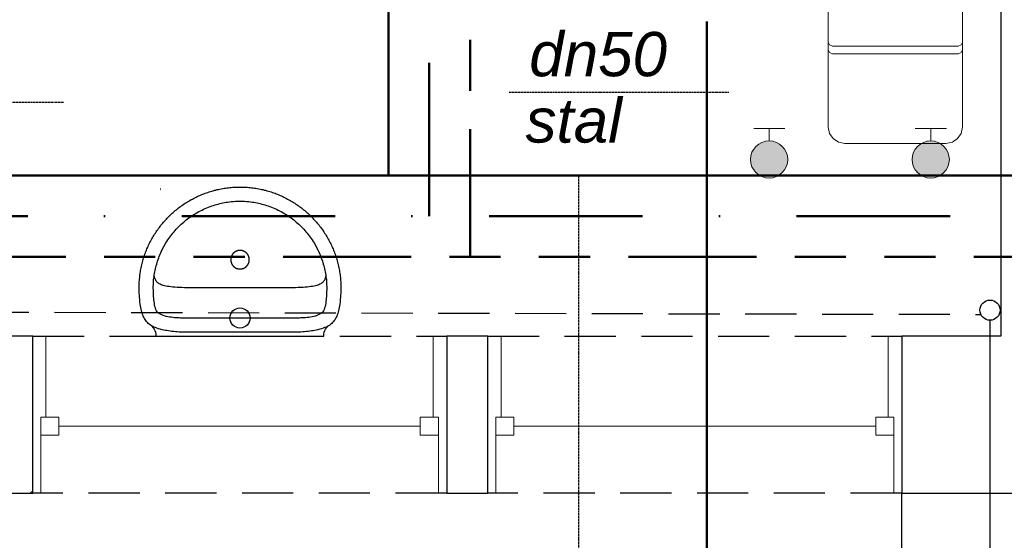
# Model space of a CAD drawing. Header units: millimetres. Extents: x 116 to 15750, y -6945 to 9999.
# Tile 102 of 150: x 4095 to 4340, y 970 to 1100. Entities that reach past the tile are written whole.
import ezdxf

# ---------------------------------------------------------------- set-up
doc = ezdxf.new("R2010")
doc.units = ezdxf.units.MM
for name, pattern in [('ACAD_ISO12W100', [21, 12, -3, 0, -3, 0, -3]), ('DASHDOT', [25.4, 12.7, -6.35, 0, -6.35]), ('DASHED', [19.05, 12.7, -6.35]), ('DASHED2', [0.375, 0.25, -0.125]), ('Podwójna kreska', [42.8625, 15.875, -4.7625, 6.35, -4.7625, 6.35, -4.7625])]:
    doc.linetypes.add(name, pattern=pattern)
doc.layers.get('0').update_dxf_attribs({"color": 252})
for name, color, linetype in [('I-MEBLE', 252, 'Continuous'), ('I-NAD', 252, 'DASHED'), ('I-OKNA', 252, 'Continuous'), ('I-SCIANA', 252, 'Continuous'), ('I-WIDOK', 252, 'Continuous'), ('IS cwu', 3, 'DASHDOT'), ('IS cwu cyrkulacja', 3, 'ACAD_ISO12W100'), ('IS KAN_SAN_RURY', 1, 'Continuous'), ('IS opis woda', 7, 'DASHED2'), ('IS_OPISY', 7, 'Continuous')]:
    doc.layers.add(name, color=color, linetype=linetype)
doc.layers.add('IS w', color=5, linetype='Continuous', lineweight=50)
doc.layers.add('IS woda w', color=5, linetype='Continuous', lineweight=40)
doc.styles.add('GENERATED_STYLE_6', font='ariali.ttf')

# ---------------------------------------------------------------- blocks, each defined once
blk = doc.blocks.new('4')
at = {"lineweight": 0}
for points in [[(424.603333, 115.167833), (424.899667, 115.167833)], [(424.603333, 115.167833), (424.603333, 115.136083)], [(424.603333, 115.136083), (424.622609, 115.081717), (424.666833, 115.040833)], [(424.857333, 115.019667), (424.666833, 115.040833)], [(424.793833, 114.733917), (424.858082, 114.749312), (424.90867, 114.782514), (424.941527, 114.828458), (424.952583, 114.882083), (424.928627, 114.970944), (424.857333, 115.019667)], [(424.793833, 114.733917), (424.740813, 114.725729), (424.69507, 114.69493), (424.661667, 114.646583), (424.645667, 114.58575), (424.661667, 114.52948), (424.69507, 114.482653), (424.740813, 114.450334), (424.793833, 114.437583)], [(424.857333, 114.14125), (424.910008, 114.181107), (424.941779, 114.231986), (424.949847, 114.287768), (424.931417, 114.342333), (424.883501, 114.413703), (424.793833, 114.437583)], [(424.857333, 114.14125), (424.818044, 114.11222), (424.793833, 114.056583)], [(424.793833, 113.961333), (424.793833, 114.056583)], [(424.793833, 113.516833), (424.793833, 113.421583)], [(424.793833, 113.421583), (424.818044, 113.374363), (424.857333, 113.336917)], [(424.793833, 113.040583), (424.858082, 113.057894), (424.90867, 113.092836), (424.941527, 113.141339), (424.952583, 113.199333), (424.928627, 113.282589), (424.857333, 113.336917)], [(424.793833, 113.040583), (424.740813, 113.034145), (424.69507, 113.00393), (424.661667, 112.954999), (424.645667, 112.892417), (424.661667, 112.837896), (424.69507, 112.791653), (424.740813, 112.75875), (424.793833, 112.74425)], [(424.857333, 112.4585), (424.910008, 112.493988), (424.941779, 112.542309), (424.949847, 112.596349), (424.931417, 112.649), (424.883501, 112.722703), (424.793833, 112.74425)], [(423.7355, 112.310333), (424.031833, 112.310333)], [(423.7355, 111.685917), (423.7355, 112.310333)], [(424.031833, 111.685917), (424.031833, 112.310333)], [(424.666833, 112.437333), (424.622609, 112.404866), (424.603333, 112.342083)], [(424.603333, 112.310333), (424.603333, 112.342083)], [(424.603333, 111.685917), (424.603333, 112.310333)], [(424.603333, 112.310333), (424.899667, 112.310333)], [(424.857333, 112.4585), (424.666833, 112.437333)], [(424.899667, 111.685917), (424.899667, 112.310333)], [(422.677167, 111.685917), (422.677167, 109.802083)], [(425.958, 109.802083), (425.958, 111.685917), (422.677167, 111.685917)], [(424.317583, 111.685917), (423.883667, 111.685917)], [(424.317583, 111.685917), (424.7515, 111.685917)], [(422.677167, 109.802083), (422.714222, 109.737001), (422.783, 109.706833)], [(422.677167, 109.802083), (422.677167, 107.72775)], [(422.677167, 109.706833), (422.677167, 109.611583)], [(425.852167, 109.706833), (422.783, 109.706833)], [(425.852167, 109.706833), (425.929967, 109.737001), (425.958, 109.802083)], [(425.958, 109.802083), (425.958, 107.72775)], [(425.958, 109.706833), (425.958, 109.611583)], [(422.677167, 109.611583), (422.714222, 109.548416), (422.783, 109.516333)], [(425.852167, 109.516333), (422.783, 109.516333)], [(425.852167, 109.516333), (425.929967, 109.548416), (425.958, 109.611583)], [(422.677167, 107.72775), (422.714212, 107.572114), (422.803492, 107.444406), (422.932797, 107.357828), (423.089917, 107.325583)], [(425.555833, 107.325583), (425.713601, 107.357828), (425.84202, 107.444406), (425.927887, 107.572114), (425.958, 107.72775)], [(423.089917, 107.325583), (425.555833, 107.325583)]]:
    blk.add_lwpolyline(points, dxfattribs=at)
blk = doc.blocks.new('umywalk50')
for points in [[(11.44, -2.51), (11.12, -2.1), (10.86, -1.74), (10.66, -1.37), (10.52, -0.99), (10.44, -0.54), (10.42, 0), (-10.42, 0), (-31.25, 0), (-31.28, -0.53), (-31.36, -0.98), (-31.5, -1.37), (-31.69, -1.73), (-31.95, -2.1), (-32.28, -2.5)], [(-31.77, -15.02), (-31.73, -14.8), (-31.68, -14.6), (-31.63, -14.4), (-31.56, -14.21), (-31.49, -14.03), (-31.4, -13.86), (-31.29, -13.7), (-31.17, -13.54), (-31.04, -13.4), (-30.89, -13.26), (-30.71, -13.13), (-30.52, -13.01), (-30.31, -12.9), (-30.07, -12.79), (-29.81, -12.69), (-29.52, -12.6), (-29.2, -12.52), (-28.86, -12.44), (-28.48, -12.37), (-28.08, -12.3), (-27.64, -12.25), (-27.16, -12.2), (-26.66, -12.15), (-26.11, -12.11), (-25.53, -12.08), (-24.9, -12.06), (-24.24, -12.04), (-23.54, -12.02), (-22.79, -12.02), (-21.99, -12.01), (-10.47, -12.01), (1.04, -12.02), (1.84, -12.02), (2.59, -12.03), (3.29, -12.04), (3.96, -12.06), (4.58, -12.09), (5.16, -12.12), (5.71, -12.16), (6.22, -12.2), (6.69, -12.25), (7.13, -12.31), (7.53, -12.37), (7.91, -12.44), (8.25, -12.52), (8.57, -12.6), (8.86, -12.7), (9.12, -12.79), (9.36, -12.9), (9.57, -13.02), (9.77, -13.14), (9.94, -13.27), (10.09, -13.4), (10.23, -13.55), (10.34, -13.7), (10.45, -13.87), (10.54, -14.04), (10.61, -14.22), (10.68, -14.4), (10.74, -14.6), (10.78, -14.81), (10.82, -15.02)]]:
    blk.add_lwpolyline(points)
for points in [[(14.56, -12.02), (14.56, -12.38), (14.55, -12.75), (14.54, -13.11), (14.52, -13.47), (14.49, -13.83), (14.46, -14.19), (14.43, -14.55), (14.39, -14.9), (14.35, -15.26), (14.3, -15.61), (14.25, -15.96), (14.19, -16.31), (14.13, -16.66), (14.06, -17.01), (13.98, -17.35), (13.91, -17.7), (13.82, -18.04), (13.74, -18.38), (13.65, -18.72), (13.55, -19.05), (13.45, -19.39), (13.34, -19.72), (13.23, -20.05), (13.12, -20.38), (13, -20.7), (12.88, -21.02), (12.75, -21.35), (12.62, -21.67), (12.48, -21.98), (12.34, -22.3), (12.2, -22.61), (12.05, -22.92), (11.9, -23.23), (11.74, -23.54), (11.58, -23.84), (11.41, -24.14), (11.25, -24.44), (11.07, -24.73), (10.9, -25.03), (10.72, -25.32), (10.53, -25.61), (10.34, -25.89), (10.15, -26.17), (9.96, -26.45), (9.76, -26.73), (9.55, -27), (9.35, -27.28), (9.14, -27.54), (8.92, -27.81), (8.71, -28.07), (8.49, -28.33), (8.26, -28.59), (8.03, -28.84), (7.8, -29.09), (7.57, -29.34), (7.33, -29.58), (7.09, -29.82), (6.85, -30.06), (6.6, -30.3), (6.35, -30.53), (6.09, -30.75), (5.84, -30.98), (5.58, -31.2), (5.32, -31.42), (5.05, -31.63), (4.78, -31.84), (4.51, -32.05), (4.24, -32.25), (3.96, -32.45), (3.68, -32.64), (3.4, -32.84), (3.11, -33.02), (2.82, -33.21), (2.53, -33.39), (2.24, -33.57), (1.94, -33.74), (1.65, -33.91), (1.34, -34.07), (1.04, -34.23), (0.74, -34.39), (0.43, -34.54), (0.12, -34.69), (-0.2, -34.83), (-0.51, -34.97), (-0.83, -35.11), (-1.15, -35.24), (-1.47, -35.37), (-1.79, -35.49), (-2.12, -35.61), (-2.45, -35.72), (-2.78, -35.83), (-3.11, -35.94), (-3.44, -36.04), (-3.78, -36.14), (-4.12, -36.23), (-4.46, -36.31), (-4.8, -36.4), (-5.14, -36.47), (-5.49, -36.55), (-5.83, -36.62), (-6.18, -36.68), (-6.53, -36.74), (-6.88, -36.79), (-7.24, -36.84), (-7.59, -36.88), (-7.95, -36.92), (-8.3, -36.95), (-8.66, -36.98), (-9.02, -37.01), (-9.38, -37.02), (-9.75, -37.04), (-10.11, -37.05), (-10.48, -37.05), (-10.48, -37.05), (-10.84, -37.05), (-11.21, -37.04), (-11.57, -37.02), (-11.93, -37.01), (-12.29, -36.98), (-12.65, -36.95), (-13.01, -36.92), (-13.36, -36.88), (-13.72, -36.84), (-14.07, -36.79), (-14.42, -36.74), (-14.77, -36.68), (-15.12, -36.61), (-15.47, -36.55), (-15.81, -36.47), (-16.16, -36.4), (-16.5, -36.31), (-16.84, -36.23), (-17.17, -36.13), (-17.51, -36.04), (-17.84, -35.94), (-18.18, -35.83), (-18.51, -35.72), (-18.83, -35.61), (-19.16, -35.49), (-19.48, -35.37), (-19.81, -35.24), (-20.13, -35.11), (-20.44, -34.97), (-20.76, -34.83), (-21.07, -34.69), (-21.38, -34.54), (-21.69, -34.39), (-21.99, -34.23), (-22.3, -34.07), (-22.6, -33.9), (-22.9, -33.74), (-23.19, -33.56), (-23.49, -33.39), (-23.78, -33.21), (-24.06, -33.02), (-24.35, -32.83), (-24.63, -32.64), (-24.91, -32.45), (-25.19, -32.25), (-25.46, -32.04), (-25.73, -31.84), (-26, -31.63), (-26.27, -31.41), (-26.53, -31.19), (-26.79, -30.97), (-27.05, -30.75), (-27.3, -30.52), (-27.55, -30.29), (-27.8, -30.06), (-28.04, -29.82), (-28.28, -29.58), (-28.52, -29.33), (-28.75, -29.09), (-28.99, -28.84), (-29.21, -28.58), (-29.44, -28.33), (-29.66, -28.07), (-29.88, -27.81), (-30.09, -27.54), (-30.3, -27.27), (-30.51, -27), (-30.71, -26.73), (-30.91, -26.45), (-31.1, -26.17), (-31.3, -25.89), (-31.48, -25.6), (-31.67, -25.31), (-31.85, -25.02), (-32.02, -24.73), (-32.2, -24.43), (-32.37, -24.13), (-32.53, -23.83), (-32.69, -23.53), (-32.85, -23.22), (-33, -22.92), (-33.15, -22.61), (-33.29, -22.29), (-33.43, -21.98), (-33.57, -21.66), (-33.7, -21.34), (-33.83, -21.02), (-33.95, -20.7), (-34.07, -20.37), (-34.18, -20.04), (-34.29, -19.71), (-34.4, -19.38), (-34.5, -19.05), (-34.6, -18.71), (-34.69, -18.37), (-34.77, -18.03), (-34.86, -17.69), (-34.93, -17.35), (-35.01, -17), (-35.07, -16.66), (-35.14, -16.31), (-35.2, -15.96), (-35.25, -15.61), (-35.3, -15.25), (-35.34, -14.9), (-35.38, -14.54), (-35.41, -14.19), (-35.44, -13.83), (-35.47, -13.47), (-35.48, -13.1), (-35.5, -12.74), (-35.5, -12.38), (-35.51, -12.01), (-35.51, -12.01), (-35.5, -11.66), (-35.48, -11.21), (-35.46, -10.71), (-35.44, -10.17), (-35.41, -9.65), (-35.37, -9.16), (-35.34, -8.74), (-35.3, -8.41), (-35.24, -7.97), (-35.17, -7.54), (-35.1, -7.13), (-35.02, -6.73), (-34.93, -6.35), (-34.84, -5.99), (-34.73, -5.64), (-34.62, -5.31), (-34.5, -5), (-34.36, -4.7), (-34.21, -4.41), (-34.05, -4.14), (-33.87, -3.88), (-33.68, -3.63), (-33.47, -3.4), (-33.24, -3.18), (-33, -2.97), (-32.74, -2.77), (-32.45, -2.59), (-32.15, -2.42), (-31.82, -2.26), (-31.47, -2.11), (-31.1, -1.97), (-30.7, -1.84), (-30.28, -1.72), (-29.83, -1.61), (-29.35, -1.5), (-29.35, -1.5), (-28.98, -1.43), (-28.6, -1.36), (-28.2, -1.3), (-27.79, -1.24), (-27.37, -1.18), (-26.94, -1.13), (-26.49, -1.08), (-26.04, -1.05), (-25.57, -1.02), (-25.1, -1), (-24.62, -1), (-10.47, -1), (3.68, -1), (4.16, -1.01), (4.63, -1.02), (5.09, -1.05), (5.55, -1.09), (5.99, -1.13), (6.42, -1.18), (6.85, -1.24), (7.26, -1.3), (7.65, -1.37), (8.04, -1.44), (8.41, -1.51), (8.88, -1.61), (9.33, -1.72), (9.76, -1.84), (10.15, -1.97), (10.53, -2.11), (10.88, -2.26), (11.2, -2.42), (11.51, -2.6), (11.79, -2.78), (12.05, -2.97), (12.3, -3.18), (12.52, -3.4), (12.73, -3.64), (12.93, -3.88), (13.1, -4.14), (13.26, -4.41), (13.41, -4.7), (13.55, -5), (13.67, -5.32), (13.79, -5.65), (13.89, -6), (13.99, -6.36), (14.07, -6.74), (14.15, -7.13), (14.22, -7.54), (14.29, -7.97), (14.35, -8.42), (14.39, -8.74), (14.42, -9.17), (14.46, -9.65), (14.49, -10.18), (14.52, -10.71), (14.54, -11.21), (14.55, -11.66)], [(-10.47, -33.52), (-11.02, -33.51), (-11.57, -33.5), (-12.12, -33.47), (-12.67, -33.43), (-13.09, -33.37), (-13.5, -33.31), (-13.91, -33.25), (-14.31, -33.17), (-14.71, -33.09), (-15.1, -33.01), (-15.49, -32.92), (-15.89, -32.82), (-16.28, -32.72), (-16.67, -32.61), (-17.06, -32.49), (-17.46, -32.37), (-17.86, -32.23), (-18.28, -32.06), (-18.69, -31.89), (-19.1, -31.71), (-19.51, -31.53), (-19.91, -31.34), (-20.31, -31.14), (-20.72, -30.94), (-21.08, -30.72), (-21.45, -30.5), (-21.8, -30.28), (-22.15, -30.06), (-22.49, -29.83), (-22.82, -29.59), (-23.15, -29.36), (-23.48, -29.11), (-23.8, -28.86), (-24.12, -28.61), (-24.43, -28.34), (-24.75, -28.07), (-25.06, -27.8), (-25.37, -27.51), (-25.68, -27.22), (-25.99, -26.9), (-26.28, -26.58), (-26.57, -26.25), (-26.85, -25.93), (-27.12, -25.6), (-27.38, -25.27), (-27.64, -24.93), (-27.9, -24.59), (-28.15, -24.24), (-28.4, -23.89), (-28.64, -23.52), (-28.88, -23.15), (-29.88, -21.32), (-30.04, -20.95), (-30.21, -20.57), (-30.36, -20.19), (-30.51, -19.81), (-30.65, -19.42), (-30.79, -19.04), (-30.92, -18.66), (-31.04, -18.28), (-31.15, -17.89), (-31.26, -17.51), (-31.36, -17.12), (-31.45, -16.73), (-31.54, -16.34), (-31.62, -15.95), (-31.69, -15.56), (-31.75, -15.16), (-31.81, -14.77), (-31.86, -14.37), (-31.9, -13.97), (-31.93, -13.57), (-31.96, -13.16), (-31.98, -12.76), (-31.99, -12.35), (-31.99, -11.94), (-31.99, -11.53), (-31.97, -11.11), (-31.95, -10.7), (-31.93, -10.28), (-31.91, -9.87), (-31.88, -9.45), (-31.84, -9.04), (-31.79, -8.63), (-31.74, -8.21), (-31.66, -7.8), (-31.58, -7.4), (-31.48, -7), (-31.36, -6.6), (-31.22, -6.31), (-31.04, -6.06), (-30.81, -5.82), (-30.54, -5.62), (-30.24, -5.43), (-29.91, -5.27), (-29.55, -5.13), (-29.17, -5), (-28.77, -4.9), (-28.37, -4.81), (-27.95, -4.73), (-27.53, -4.67), (-27.11, -4.62), (-26.7, -4.58), (-26.3, -4.55), (-25.91, -4.53), (-25.55, -4.52), (-25.21, -4.51), (-24.89, -4.51), (-24.62, -4.5), (-10.47, -4.51), (3.68, -4.51), (3.95, -4.51), (4.27, -4.51), (4.61, -4.52), (4.97, -4.54), (5.36, -4.56), (5.76, -4.59), (6.17, -4.63), (6.59, -4.68), (7.01, -4.74), (7.43, -4.81), (7.83, -4.9), (8.23, -5.01), (8.61, -5.13), (8.97, -5.28), (9.3, -5.44), (9.6, -5.62), (9.87, -5.83), (10.1, -6.06), (10.28, -6.32), (10.42, -6.6), (10.54, -7), (10.64, -7.4), (10.72, -7.81), (10.79, -8.22), (10.85, -8.63), (10.9, -9.04), (10.94, -9.46), (10.97, -9.87), (10.99, -10.29), (11.01, -10.7), (11.03, -11.12), (11.04, -11.53), (11.05, -11.95), (11.05, -12.36), (11.04, -12.76), (11.02, -13.17), (10.99, -13.57), (10.96, -13.97), (10.92, -14.37), (10.87, -14.77), (10.81, -15.17), (10.75, -15.56), (10.67, -15.95), (10.6, -16.34), (10.51, -16.73), (10.42, -17.12), (10.32, -17.51), (10.21, -17.9), (10.09, -18.28), (9.97, -18.66), (9.84, -19.05), (9.71, -19.43), (9.57, -19.81), (9.42, -20.19), (9.26, -20.57), (9.1, -20.95), (8.93, -21.33), (8.93, -21.33), (7.94, -23.16), (7.69, -23.53), (7.45, -23.89), (7.2, -24.24), (6.95, -24.59), (6.7, -24.93), (6.44, -25.27), (6.17, -25.6), (5.9, -25.93), (5.62, -26.26), (5.34, -26.58), (5.04, -26.9), (4.74, -27.22), (4.43, -27.52), (4.12, -27.8), (3.8, -28.08), (3.49, -28.35), (3.17, -28.61), (2.85, -28.86), (2.53, -29.11), (2.21, -29.36), (1.88, -29.6), (1.54, -29.83), (1.2, -30.06), (0.85, -30.28), (0.5, -30.51), (0.14, -30.73), (-0.23, -30.94), (-0.63, -31.14), (-1.04, -31.34), (-1.44, -31.53), (-1.85, -31.71), (-2.25, -31.89), (-2.67, -32.07), (-3.09, -32.23), (-3.09, -32.23), (-3.49, -32.37), (-3.88, -32.49), (-4.28, -32.61), (-4.67, -32.72), (-5.06, -32.82), (-5.45, -32.92), (-5.85, -33.01), (-6.24, -33.1), (-6.64, -33.17), (-7.04, -33.25), (-7.45, -33.31), (-7.86, -33.37), (-8.27, -33.43), (-8.83, -33.47), (-9.38, -33.5), (-9.92, -33.51)], [(-8.17, -19), (-8.17, -18.97), (-8.18, -18.95), (-8.18, -18.92), (-8.18, -18.89), (-8.18, -18.87), (-8.18, -18.84), (-8.18, -18.82), (-8.18, -18.79), (-8.19, -18.76), (-8.19, -18.74), (-8.19, -18.71), (-8.2, -18.69), (-8.2, -18.66), (-8.2, -18.63), (-8.21, -18.61), (-8.21, -18.58), (-8.22, -18.56), (-8.22, -18.53), (-8.23, -18.5), (-8.23, -18.48), (-8.24, -18.45), (-8.25, -18.43), (-8.25, -18.4), (-8.26, -18.38), (-8.27, -18.35), (-8.27, -18.33), (-8.28, -18.3), (-8.29, -18.28), (-8.3, -18.25), (-8.31, -18.23), (-8.32, -18.2), (-8.33, -18.18), (-8.34, -18.15), (-8.35, -18.13), (-8.36, -18.1), (-8.37, -18.08), (-8.38, -18.05), (-8.39, -18.03), (-8.4, -18.01), (-8.41, -17.98), (-8.42, -17.96), (-8.43, -17.94), (-8.45, -17.91), (-8.46, -17.89), (-8.47, -17.87), (-8.48, -17.84), (-8.5, -17.82), (-8.51, -17.8), (-8.52, -17.78), (-8.54, -17.75), (-8.55, -17.73), (-8.57, -17.71), (-8.58, -17.69), (-8.6, -17.67), (-8.61, -17.65), (-8.63, -17.62), (-8.64, -17.6), (-8.66, -17.58), (-8.68, -17.56), (-8.69, -17.54), (-8.71, -17.52), (-8.73, -17.5), (-8.74, -17.48), (-8.76, -17.46), (-8.78, -17.44), (-8.8, -17.42), (-8.81, -17.4), (-8.83, -17.38), (-8.85, -17.37), (-8.87, -17.35), (-8.89, -17.33), (-8.91, -17.31), (-8.93, -17.29), (-8.95, -17.28), (-8.97, -17.26), (-8.99, -17.24), (-9.01, -17.22), (-9.03, -17.21), (-9.05, -17.19), (-9.07, -17.17), (-9.09, -17.16), (-9.11, -17.14), (-9.13, -17.13), (-9.15, -17.11), (-9.18, -17.1), (-9.2, -17.08), (-9.22, -17.07), (-9.24, -17.05), (-9.26, -17.04), (-9.29, -17.03), (-9.31, -17.01), (-9.33, -17), (-9.35, -16.99), (-9.38, -16.97), (-9.4, -16.96), (-9.42, -16.95), (-9.45, -16.94), (-9.47, -16.93), (-9.49, -16.91), (-9.52, -16.9), (-9.54, -16.89), (-9.57, -16.88), (-9.59, -16.87), (-9.61, -16.86), (-9.64, -16.85), (-9.66, -16.84), (-9.69, -16.83), (-9.71, -16.82), (-9.74, -16.82), (-9.76, -16.81), (-9.79, -16.8), (-9.81, -16.79), (-9.84, -16.78), (-9.86, -16.78), (-9.89, -16.77), (-9.91, -16.76), (-9.94, -16.76), (-9.97, -16.75), (-9.99, -16.75), (-10.02, -16.74), (-10.04, -16.74), (-10.07, -16.73), (-10.09, -16.73), (-10.12, -16.72), (-10.15, -16.72), (-10.17, -16.71), (-10.2, -16.71), (-10.23, -16.71), (-10.25, -16.71), (-10.28, -16.7), (-10.3, -16.7), (-10.33, -16.7), (-10.36, -16.7), (-10.38, -16.7), (-10.41, -16.69), (-10.44, -16.69), (-10.46, -16.69), (-10.49, -16.69), (-10.51, -16.69), (-10.54, -16.69), (-10.57, -16.7), (-10.59, -16.7), (-10.62, -16.7), (-10.65, -16.7), (-10.67, -16.7), (-10.7, -16.7), (-10.72, -16.71), (-10.75, -16.71), (-10.78, -16.71), (-10.8, -16.72), (-10.83, -16.72), (-10.85, -16.72), (-10.88, -16.73), (-10.91, -16.73), (-10.93, -16.74), (-10.96, -16.74), (-10.98, -16.75), (-11.01, -16.76), (-11.03, -16.76), (-11.06, -16.77), (-11.09, -16.78), (-11.11, -16.78), (-11.14, -16.79), (-11.16, -16.8), (-11.19, -16.81), (-11.21, -16.81), (-11.24, -16.82), (-11.26, -16.83), (-11.29, -16.84), (-11.31, -16.85), (-11.33, -16.86), (-11.36, -16.87), (-11.38, -16.88), (-11.41, -16.89), (-11.43, -16.9), (-11.46, -16.91), (-11.48, -16.92), (-11.5, -16.93), (-11.53, -16.95), (-11.55, -16.96), (-11.57, -16.97), (-11.6, -16.98), (-11.62, -17), (-11.64, -17.01), (-11.66, -17.02), (-11.69, -17.04), (-11.71, -17.05), (-11.73, -17.06), (-11.75, -17.08), (-11.77, -17.09), (-11.8, -17.11), (-11.82, -17.12), (-11.84, -17.14), (-11.86, -17.16), (-11.88, -17.17), (-11.9, -17.19), (-11.92, -17.2), (-11.94, -17.22), (-11.96, -17.24), (-11.98, -17.25), (-12, -17.27), (-12.02, -17.29), (-12.04, -17.31), (-12.06, -17.32), (-12.08, -17.34), (-12.1, -17.36), (-12.12, -17.38), (-12.14, -17.4), (-12.15, -17.42), (-12.17, -17.44), (-12.19, -17.46), (-12.21, -17.48), (-12.22, -17.5), (-12.24, -17.52), (-12.26, -17.54), (-12.28, -17.56), (-12.29, -17.58), (-12.31, -17.6), (-12.32, -17.62), (-12.34, -17.64), (-12.35, -17.66), (-12.37, -17.68), (-12.38, -17.71), (-12.4, -17.73), (-12.41, -17.75), (-12.43, -17.77), (-12.44, -17.79), (-12.45, -17.82), (-12.47, -17.84), (-12.48, -17.86), (-12.49, -17.88), (-12.51, -17.91), (-12.52, -17.93), (-12.53, -17.95), (-12.54, -17.98), (-12.55, -18), (-12.57, -18.03), (-12.58, -18.05), (-12.59, -18.07), (-12.6, -18.1), (-12.61, -18.12), (-12.62, -18.15), (-12.63, -18.17), (-12.64, -18.2), (-12.65, -18.22), (-12.65, -18.24), (-12.66, -18.27), (-12.67, -18.29), (-12.68, -18.32), (-12.69, -18.34), (-12.69, -18.37), (-12.7, -18.4), (-12.71, -18.42), (-12.71, -18.45), (-12.72, -18.47), (-12.73, -18.5), (-12.73, -18.52), (-12.74, -18.55), (-12.74, -18.58), (-12.75, -18.6), (-12.75, -18.63), (-12.75, -18.65), (-12.76, -18.68), (-12.76, -18.71), (-12.77, -18.73), (-12.77, -18.76), (-12.77, -18.78), (-12.77, -18.81), (-12.78, -18.84), (-12.78, -18.86), (-12.78, -18.89), (-12.78, -18.91), (-12.78, -18.94), (-12.78, -18.97), (-12.78, -18.99), (-12.78, -19.02), (-12.78, -19.05), (-12.78, -19.07), (-12.78, -19.1), (-12.78, -19.13), (-12.78, -19.15), (-12.77, -19.18), (-12.77, -19.2), (-12.77, -19.23), (-12.77, -19.26), (-12.76, -19.28), (-12.76, -19.31), (-12.76, -19.33), (-12.75, -19.36), (-12.75, -19.39), (-12.74, -19.41), (-12.74, -19.44), (-12.73, -19.46), (-12.73, -19.49), (-12.72, -19.52), (-12.72, -19.54), (-12.71, -19.57), (-12.7, -19.59), (-12.7, -19.62), (-12.69, -19.64), (-12.68, -19.67), (-12.67, -19.69), (-12.66, -19.72), (-12.66, -19.74), (-12.65, -19.77), (-12.64, -19.79), (-12.63, -19.82), (-12.62, -19.84), (-12.61, -19.87), (-12.6, -19.89), (-12.59, -19.91), (-12.58, -19.94), (-12.57, -19.96), (-12.56, -19.99), (-12.55, -20.01), (-12.53, -20.03), (-12.52, -20.06), (-12.51, -20.08), (-12.5, -20.1), (-12.48, -20.13), (-12.47, -20.15), (-12.46, -20.17), (-12.44, -20.19), (-12.43, -20.22), (-12.42, -20.24), (-12.4, -20.26), (-12.39, -20.28), (-12.37, -20.3), (-12.36, -20.33), (-12.34, -20.35), (-12.33, -20.37), (-12.31, -20.39), (-12.3, -20.41), (-12.28, -20.43), (-12.26, -20.45), (-12.25, -20.47), (-12.23, -20.49), (-12.21, -20.51), (-12.19, -20.53), (-12.18, -20.55), (-12.16, -20.57), (-12.14, -20.59), (-12.12, -20.61), (-12.1, -20.63), (-12.09, -20.65), (-12.07, -20.66), (-12.05, -20.68), (-12.03, -20.7), (-12.01, -20.72), (-11.99, -20.74), (-11.97, -20.75), (-11.95, -20.77), (-11.93, -20.79), (-11.91, -20.8), (-11.89, -20.82), (-11.87, -20.83), (-11.84, -20.85), (-11.82, -20.87), (-11.8, -20.88), (-11.78, -20.9), (-11.76, -20.91), (-11.74, -20.93), (-11.71, -20.94), (-11.69, -20.95), (-11.67, -20.97), (-11.65, -20.98), (-11.62, -20.99), (-11.6, -21.01), (-11.58, -21.02), (-11.56, -21.03), (-11.53, -21.04), (-11.51, -21.06), (-11.48, -21.07), (-11.46, -21.08), (-11.44, -21.09), (-11.41, -21.1), (-11.39, -21.11), (-11.37, -21.12), (-11.34, -21.13), (-11.32, -21.14), (-11.29, -21.15), (-11.27, -21.16), (-11.24, -21.17), (-11.22, -21.18), (-11.19, -21.19), (-11.17, -21.19), (-11.14, -21.2), (-11.12, -21.21), (-11.09, -21.22), (-11.07, -21.22), (-11.04, -21.23), (-11.02, -21.24), (-10.99, -21.24), (-10.96, -21.25), (-10.94, -21.25), (-10.91, -21.26), (-10.89, -21.26), (-10.86, -21.27), (-10.83, -21.27), (-10.81, -21.28), (-10.78, -21.28), (-10.76, -21.28), (-10.73, -21.29), (-10.7, -21.29), (-10.68, -21.29), (-10.65, -21.29), (-10.63, -21.3), (-10.6, -21.3), (-10.57, -21.3), (-10.55, -21.3), (-10.52, -21.3), (-10.49, -21.3), (-10.47, -21.3), (-10.44, -21.3), (-10.42, -21.3), (-10.39, -21.3), (-10.36, -21.3), (-10.34, -21.3), (-10.31, -21.29), (-10.28, -21.29), (-10.26, -21.29), (-10.23, -21.29), (-10.21, -21.28), (-10.18, -21.28), (-10.15, -21.28), (-10.13, -21.27), (-10.1, -21.27), (-10.08, -21.26), (-10.05, -21.26), (-10.02, -21.25), (-10, -21.25), (-9.97, -21.24), (-9.95, -21.24), (-9.92, -21.23), (-9.9, -21.23), (-9.87, -21.22), (-9.84, -21.21), (-9.82, -21.2), (-9.79, -21.2), (-9.77, -21.19), (-9.74, -21.18), (-9.72, -21.17), (-9.69, -21.16), (-9.67, -21.15), (-9.65, -21.14), (-9.62, -21.13), (-9.6, -21.12), (-9.57, -21.11), (-9.55, -21.1), (-9.52, -21.09), (-9.5, -21.08), (-9.48, -21.07), (-9.45, -21.06), (-9.43, -21.05), (-9.41, -21.04), (-9.38, -21.02), (-9.36, -21.01), (-9.34, -21), (-9.31, -20.98), (-9.29, -20.97), (-9.27, -20.96), (-9.25, -20.94), (-9.22, -20.93), (-9.2, -20.91), (-9.18, -20.9), (-9.16, -20.88), (-9.14, -20.87), (-9.12, -20.85), (-9.09, -20.84), (-9.07, -20.82), (-9.05, -20.81), (-9.03, -20.79), (-9.01, -20.77), (-8.99, -20.76), (-8.97, -20.74), (-8.95, -20.72), (-8.93, -20.7), (-8.91, -20.69), (-8.89, -20.67), (-8.88, -20.65), (-8.86, -20.63), (-8.84, -20.61), (-8.82, -20.59), (-8.8, -20.58), (-8.78, -20.56), (-8.77, -20.54), (-8.75, -20.52), (-8.73, -20.5), (-8.71, -20.48), (-8.7, -20.46), (-8.68, -20.44), (-8.66, -20.42), (-8.65, -20.4), (-8.63, -20.37), (-8.62, -20.35), (-8.6, -20.33), (-8.59, -20.31), (-8.57, -20.29), (-8.56, -20.27), (-8.54, -20.24), (-8.53, -20.22), (-8.51, -20.2), (-8.5, -20.18), (-8.49, -20.16), (-8.47, -20.13), (-8.46, -20.11), (-8.45, -20.09), (-8.44, -20.06), (-8.42, -20.04), (-8.41, -20.02), (-8.4, -19.99), (-8.39, -19.97), (-8.38, -19.94), (-8.37, -19.92), (-8.36, -19.9), (-8.35, -19.87), (-8.34, -19.85), (-8.33, -19.82), (-8.32, -19.8), (-8.31, -19.77), (-8.3, -19.75), (-8.29, -19.72), (-8.28, -19.7), (-8.28, -19.67), (-8.27, -19.65), (-8.26, -19.62), (-8.25, -19.6), (-8.25, -19.57), (-8.24, -19.55), (-8.24, -19.52), (-8.23, -19.5), (-8.22, -19.47), (-8.22, -19.44), (-8.21, -19.42), (-8.21, -19.39), (-8.2, -19.37), (-8.2, -19.34), (-8.2, -19.31), (-8.19, -19.29), (-8.19, -19.26), (-8.19, -19.24), (-8.18, -19.21), (-8.18, -19.18), (-8.18, -19.16), (-8.18, -19.13), (-8.18, -19.11), (-8.18, -19.08), (-8.18, -19.05), (-8.17, -19.03), (-8.17, -19)]]:
    blk.add_lwpolyline(points, close=True)

msp = doc.modelspace()

# ---------------------------------------------------------------- hatches: boundary and pattern name
at = {"true_color": 0xffdf7f}
h = msp.add_hatch(color=41, dxfattribs=at)
edge = h.paths.add_edge_path()
edge.add_arc((4281.51, 1064.95), 4.62, 0, 360)
h = msp.add_hatch(color=41, dxfattribs=at)
edge = h.paths.add_edge_path()
edge.add_arc((4321.63, 1064.95), 4.62, 0, 360)

# ---------------------------------------------------------------- linework, layer by layer
at = {"color": 41, "lineweight": 0, "true_color": 0xffdf7f}
for points in [[(4277.75, 1072.69), (4285.38, 1072.69)], [(4281.51, 1069.57), (4281.51, 1072.69)], [(4317.76, 1072.69), (4325.5, 1072.69)], [(4321.63, 1069.57), (4321.63, 1072.69)]]:
    msp.add_lwpolyline(points, dxfattribs=at)
at = {"color": 251, "lineweight": 0, "true_color": 0x535353}
for points in [[(4098.77, 1021.06), (4102, 1021.06)], [(4201.49, 1021.06), (4198.15, 1021.06)], [(4211.71, 1021.06), (4215.04, 1021.06)], [(4314.42, 1021.06), (4311.09, 1021.06)], [(4098.13, 982.02), (4098.77, 982.67)], [(4098.77, 982.02), (4100.71, 982.02)], [(4201.38, 982.02), (4199.45, 982.02)], [(4211.71, 982.02), (4213.64, 982.02)], [(4314.32, 982.02), (4312.49, 982.02)]]:
    msp.add_lwpolyline(points, dxfattribs=at)
at = {"color": 41, "lineweight": 0, "true_color": 0xffdf7f}
for centre in [(4281.51, 1064.95), (4281.51, 1064.95), (4321.63, 1064.95), (4321.63, 1064.95)]:
    msp.add_circle(centre, 4.62, dxfattribs=at)
at = {"layer": 'I-NAD'}
for points in [[(4098.77, 1021.06), (4201.49, 1021.06)], [(4211.71, 1021.06), (4314.42, 1021.06)], [(4201.49, 982.02), (4098.77, 982.02)], [(4314.42, 982.02), (4211.71, 982.02)]]:
    msp.add_lwpolyline(points, dxfattribs=at)
at = {"layer": 'I-OKNA', "lineweight": 0}
for points in [[(4102, 1000.95), (4102, 1021.06)], [(4198.15, 1000.95), (4198.15, 1021.06)], [(4215.04, 1000.95), (4215.04, 1021.06)], [(4311.09, 1000.95), (4311.09, 1021.06)], [(4100.71, 982.02), (4100.71, 1000.95), (4105.22, 1000.95)], [(4105.22, 996.43), (4105.22, 1000.95)], [(4194.93, 1000.95), (4199.45, 1000.95)], [(4194.93, 996.43), (4194.93, 1000.95)], [(4199.45, 982.02), (4199.45, 1000.95)], [(4213.64, 982.02), (4213.64, 1000.95), (4218.16, 1000.95)], [(4218.16, 996.43), (4218.16, 1000.95)], [(4307.97, 1000.95), (4312.49, 1000.95)], [(4307.97, 996.43), (4307.97, 1000.95)], [(4312.49, 982.02), (4312.49, 1000.95)], [(4105.22, 998.69), (4194.93, 998.69)], [(4218.16, 998.69), (4307.97, 998.69)], [(4100.71, 996.43), (4105.22, 996.43)], [(4199.45, 996.43), (4194.93, 996.43)], [(4213.64, 996.43), (4218.16, 996.43)], [(4312.49, 996.43), (4307.97, 996.43)]]:
    msp.add_lwpolyline(points, dxfattribs=at)
at = {"layer": 'I-SCIANA', "linetype": 'Continuous', "lineweight": 25}
for points in [[(4339.06, 1618.87), (4339.06, 1021.06)], [(4339.06, 1021.06), (4314.42, 1021.06), (4314.42, 982.02), (5053.99, 982.02)]]:
    msp.add_lwpolyline(points, dxfattribs=at)
for points in [[(4048.54, 982.02), (4098.77, 982.02), (4098.77, 1021.06), (4048.54, 1021.06)], [(4201.49, 982.02), (4211.71, 982.02), (4211.71, 1021.06), (4201.49, 1021.06)]]:
    msp.add_lwpolyline(points, close=True, dxfattribs=at)
at = {"layer": 'I-WIDOK'}
msp.add_lwpolyline([(3694.36, 833.16), (4314.42, 833.16), (4314.42, 982.02)], dxfattribs=at)
at = {"layer": 'IS cwu', "lineweight": 50, "ltscale": 3}
for p, q in [((4197.1, 1050.9), (4197.09, 1212.73)), ((397.01, 1050.73), (4397.89, 1050.91))]:
    msp.add_line(p, q, dxfattribs=at)
at = {"layer": 'IS cwu cyrkulacja', "linetype": 'Podwójna kreska', "lineweight": 50, "ltscale": 2}
for p, q in [((4207.27, 1040.73), (4207.27, 1202.56)), ((388.99, 1040.73), (4408.02, 1040.73))]:
    msp.add_line(p, q, dxfattribs=at)
at = {"layer": 'IS KAN_SAN_RURY', "linetype": 'DASHED'}
msp.add_line((3666, 1028), (4334.06, 1026.47), dxfattribs=at)
at = {"layer": 'IS KAN_SAN_RURY'}
msp.add_line((4336.33, 1025.02), (4336.33, 821.89), dxfattribs=at)
at = {"layer": 'IS KAN_SAN_RURY', "linetype": 'Continuous'}
for centre in [(4336.33, 1027.52), (4150.18, 1025.57)]:
    msp.add_circle(centre, 2.5, dxfattribs=at)
at = {"layer": 'IS opis woda'}
for p, q in [((4216.95, 1081.67), (4271.55, 1081.67)), ((4106.39, 1079.07, 53.36), (3931.24, 1079.07, 53.36)), ((4234.29, 932.71, 53.36), (4234.29, 1060.98))]:
    msp.add_line(p, q, dxfattribs=at)
at = {"layer": 'IS w'}
msp.add_line((4266.02, 708.41), (4266.02, 1084), dxfattribs=at)
at = {"layer": 'IS woda w', "lineweight": 50}
for p, q in [((4187.02, 1060.98), (4187.02, 1222.81)), ((4266.02, 1084), (4266.02, 1099.2)), ((405.19, 1060.98), (4387.77, 1060.98)), ((4130.55, 1057.59), (4130.45, 1057.59))]:
    msp.add_line(p, q, dxfattribs=at)
at = {"layer": 'IS_OPISY', "transparency": 16777216}
msp.add_line((4266.02, 1096.37), (4266.02, 1096.3), dxfattribs=at)

# ---------------------------------------------------------------- block references
at = {"layer": 'I-MEBLE', "xscale": 10.16296387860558, "yscale": 10.16296387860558, "zscale": 10.16296387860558}
msp.add_blockref('4', (0.49, -21.82), dxfattribs=at)
at = {"layer": 'I-MEBLE', "rotation": 180}
msp.add_blockref('umywalk50', (4139.71, 1021.06), dxfattribs=at)

# ---------------------------------------------------------------- texts
at = {"layer": 'IS opis woda', "style": 'GENERATED_STYLE_6'}
for s, p in [('dn50', (4221.99, 1085.63)), ('stal', (4221.06, 1069.15))]:
    msp.add_text(s, height=11, dxfattribs=at).set_placement(p)

doc.saveas('drawing.dxf')
